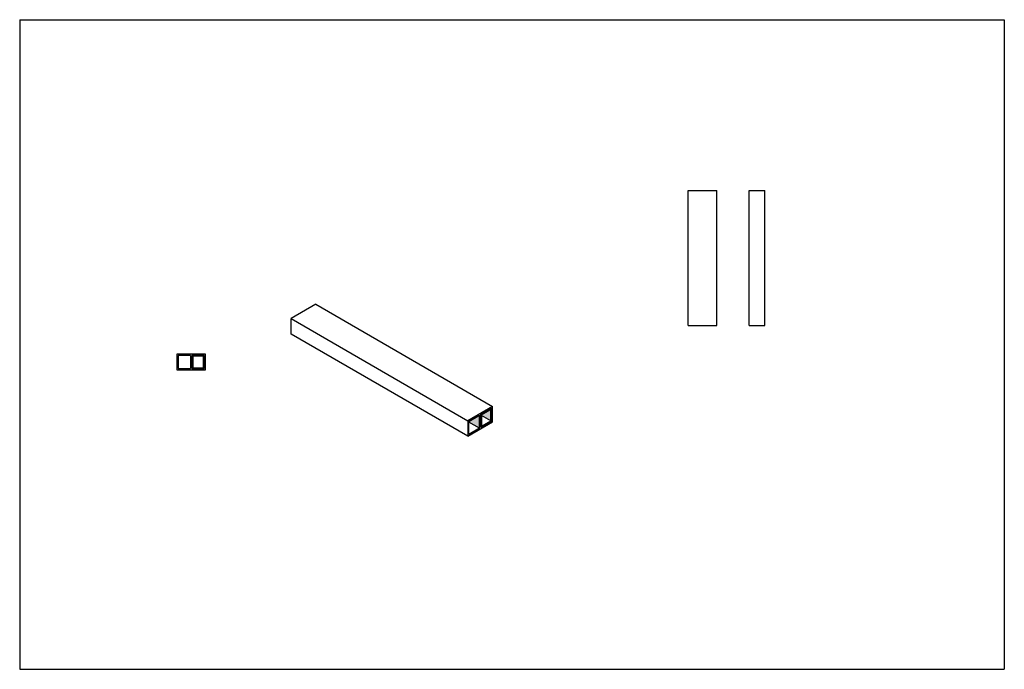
# Model space of a CAD drawing. Header units: millimetres. Extents: x 7784 to 10195, y -6885 to -5296.
import ezdxf

# ---------------------------------------------------------------- set-up
doc = ezdxf.new("R2010")
doc.units = ezdxf.units.MM
doc.layers.add('Wall', color=4, linetype='Continuous', lineweight=30)

msp = doc.modelspace()

# ---------------------------------------------------------------- hatches: boundary and pattern name
at = {"layer": 'Wall'}
h = msp.add_hatch(color=2, dxfattribs=at)
h.dxf.hatch_style = 1
h.paths.add_polyline_path([(8235.1, -6118.6), (8206.8, -6118.6), (8206.8, -6148.6), (8235.1, -6148.6)])
h.paths.add_polyline_path([(8207.8, -6119.6), (8234.1, -6119.6), (8234.1, -6147.6), (8207.8, -6147.6)], flags=16)
h = msp.add_hatch(color=2, dxfattribs=at)
h.dxf.hatch_style = 1
h.paths.add_polyline_path([(8910.5, -6263.7), (8884.3, -6278.9), (8884.3, -6280.6), (8910.5, -6295.7)])
h.paths.add_polyline_path([(8938, -6277.9), (8938, -6249.9), (8915.2, -6263), (8915.2, -6264.7)])
h = msp.add_hatch(color=2, dxfattribs=at)
h.dxf.hatch_style = 1
h.paths.add_polyline_path([(8914.4, -6292.5), (8938.8, -6278.4), (8938.8, -6248.4), (8914.4, -6262.5)])
h.paths.add_polyline_path([(8915.2, -6291), (8938, -6277.9), (8938, -6249.9), (8915.2, -6263)], flags=16)

# ---------------------------------------------------------------- linework, layer by layer
at = {"layer": 'Wall', "color": 5}
for p, q in [((7784.1, -5296.1), (7784.1, -6885.5)), ((7784.1, -5296.1), (10195.3, -5296.1)), ((10195.3, -5296.1), (10195.3, -6885.5)), ((7784.1, -6885.5), (10195.3, -6885.5))]:
    msp.add_line(p, q, dxfattribs=at)
at = {"layer": 'Wall'}
for p, q in [((9421.3, -6044.4), (9421.3, -5714.4)), ((9421.3, -5714.4), (9491.3, -5714.4)), ((9491.3, -6044.4), (9491.3, -5714.4)), ((9570.7, -6044.4), (9570.7, -5714.4)), ((9570.7, -5714.4), (9608.7, -5714.4)), ((9608.7, -6044.4), (9608.7, -5714.4)), ((8509.3, -5992.4), (8448.7, -6027.4)), ((8509.3, -5992.4), (8942.3, -6242.4)), ((8448.7, -6065.4), (8448.7, -6027.4)), ((8448.7, -6027.4), (8881.7, -6277.4)), ((9421.3, -6044.4), (9491.3, -6044.4)), ((9570.7, -6044.4), (9608.7, -6044.4)), ((8881.7, -6315.4), (8448.7, -6065.4)), ((8169.1, -6114.6), (8169.1, -6152.6)), ((8239.1, -6114.6), (8169.1, -6114.6)), ((8172.1, -6117.6), (8172.1, -6149.6)), ((8202.3, -6117.6), (8172.1, -6117.6)), ((8202.3, -6117.6), (8202.3, -6149.6)), ((8236.1, -6117.6), (8205.8, -6117.6)), ((8205.8, -6117.6), (8205.8, -6149.6)), ((8235.1, -6118.6), (8206.8, -6118.6)), ((8206.8, -6118.6), (8206.8, -6148.6)), ((8234.1, -6119.6), (8207.8, -6119.6)), ((8207.8, -6119.6), (8207.8, -6147.6)), ((8234.1, -6147.6), (8234.1, -6119.6)), ((8235.1, -6148.6), (8235.1, -6118.6)), ((8236.1, -6149.6), (8236.1, -6117.6)), ((8239.1, -6152.6), (8239.1, -6114.6)), ((8207.8, -6147.6), (8234.1, -6147.6)), ((8169.1, -6152.6), (8239.1, -6152.6)), ((8172.1, -6149.6), (8202.3, -6149.6)), ((8205.8, -6149.6), (8236.1, -6149.6)), ((8206.8, -6148.6), (8235.1, -6148.6)), ((8942.3, -6242.4), (8881.7, -6277.4)), ((8942.3, -6280.4), (8942.3, -6242.4)), ((8884.3, -6278.9), (8910.5, -6263.7)), ((8910.5, -6295.7), (8910.5, -6263.7)), ((8913.5, -6262), (8939.7, -6246.9)), ((8913.5, -6294), (8913.5, -6262)), ((8938, -6277.9), (8915.2, -6264.7)), ((8939.7, -6246.9), (8939.7, -6278.9)), ((8881.7, -6277.4), (8881.7, -6315.4)), ((8881.7, -6315.4), (8942.3, -6280.4)), ((8884.3, -6310.9), (8884.3, -6278.9)), ((8910.5, -6295.7), (8884.3, -6280.6)), ((8939.7, -6278.9), (8913.5, -6294)), ((8910.5, -6295.7), (8884.3, -6310.9))]:
    msp.add_line(p, q, dxfattribs=at)
at = {"layer": 'Wall', "color": 4}
for p, q in [((8914.4, -6262.5), (8938.8, -6248.4)), ((8914.4, -6262.5), (8914.4, -6292.5)), ((8915.2, -6263), (8938, -6249.9)), ((8915.2, -6263), (8915.2, -6291)), ((8938, -6277.9), (8938, -6249.9)), ((8938.8, -6278.4), (8938.8, -6248.4)), ((8914.4, -6292.5), (8938.8, -6278.4)), ((8915.2, -6291), (8938, -6277.9))]:
    msp.add_line(p, q, dxfattribs=at)

doc.saveas('drawing.dxf')
